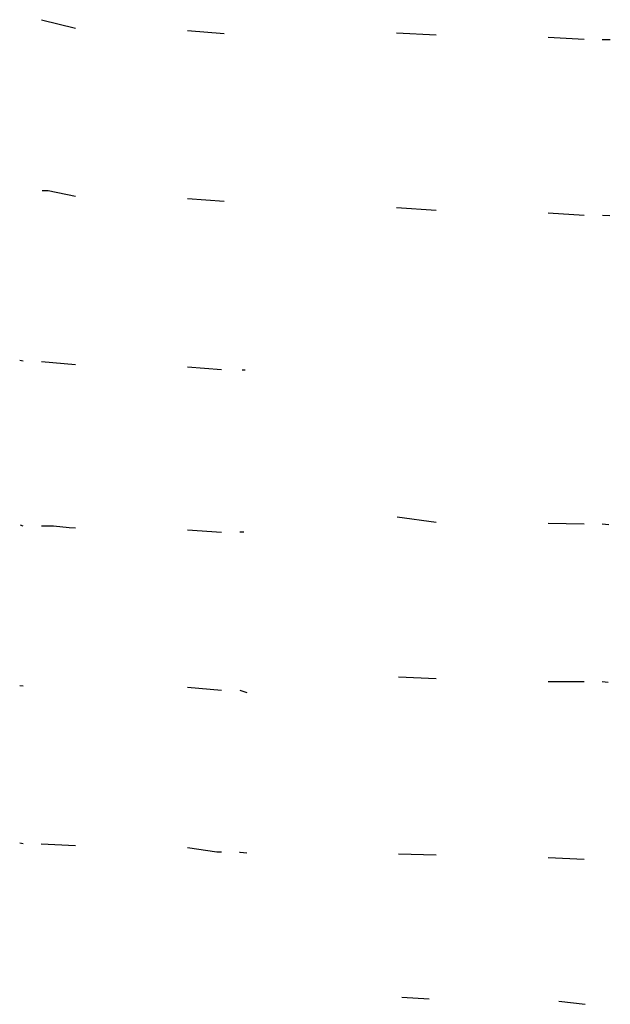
# Model space of a CAD drawing. Header units: feet. Extents: x 2207582 to 2207746, y 306397 to 306670.
import ezdxf

# ---------------------------------------------------------------- set-up
doc = ezdxf.new("R2010")
doc.units = ezdxf.units.FT
doc.header["$MEASUREMENT"] = 0
doc.layers.add('SEEDING WIDTH', color=3, linetype='Continuous', plot=False)

msp = doc.modelspace()

# ---------------------------------------------------------------- linework, layer by layer
at = {"layer": 'SEEDING WIDTH'}
for points in [[(2207588.46, 306669.98), (2207597.95, 306667.62)], [(2207628.98, 306666.94), (2207639.18, 306666.15)], [(2207686.96, 306666.37), (2207697.95, 306665.79)], [(2207738.96, 306664.45), (2207728.98, 306665.01)], [(2207746.24, 306664.42), (2207743.96, 306664.42)], [(2207588.64, 306622.59), (2207590.35, 306622.54), (2207597.95, 306621.01)], [(2207628.98, 306620.36), (2207639.14, 306619.57)], [(2207686.96, 306617.89), (2207697.95, 306617.07)], [(2207738.96, 306615.6), (2207728.98, 306616.28)], [(2207746.1, 306615.53), (2207744.12, 306615.58)], [(2207582.51, 306575.49), (2207583.41, 306575.31)], [(2207588.46, 306575.13), (2207597.95, 306574.25)], [(2207628.98, 306573.57), (2207638.46, 306572.89)], [(2207644.11, 306572.79), (2207644.98, 306572.75)], [(2207697.96, 306530.45), (2207687.17, 306531.89)], [(2207582.54, 306529.78), (2207583.32, 306529.49)], [(2207588.46, 306529.47), (2207591.84, 306529.5), (2207596.15, 306528.98), (2207597.95, 306528.88)], [(2207628.98, 306528.34), (2207638.46, 306527.74)], [(2207643.51, 306527.79), (2207644.62, 306527.8)], [(2207728.98, 306530.19), (2207738.96, 306530.08)], [(2207743.96, 306530), (2207745.82, 306529.87)], [(2207687.46, 306487.58), (2207697.95, 306487.07)], [(2207582.46, 306485.18), (2207583.46, 306485.1)], [(2207628.98, 306484.66), (2207638.46, 306483.85)], [(2207643.46, 306483.85), (2207645.46, 306483.25)], [(2207728.98, 306486.24), (2207738.96, 306486.28)], [(2207743.96, 306486.23), (2207745.68, 306486.1)], [(2207583.45, 306441.24), (2207582.46, 306441.4)], [(2207588.45, 306441.19), (2207597.95, 306440.7)], [(2207628.98, 306440.23), (2207637.15, 306439.01), (2207638.46, 306438.97)], [(2207643.45, 306438.86), (2207643.57, 306438.86), (2207645.46, 306438.71)], [(2207687.46, 306438.46), (2207697.95, 306438.2)], [(2207728.98, 306437.38), (2207738.96, 306436.98)], [(2207688.46, 306398.69), (2207696.05, 306398.17)], [(2207731.95, 306397.55), (2207739.31, 306396.66)]]:
    msp.add_lwpolyline(points, dxfattribs=at)

doc.saveas('drawing.dxf')
